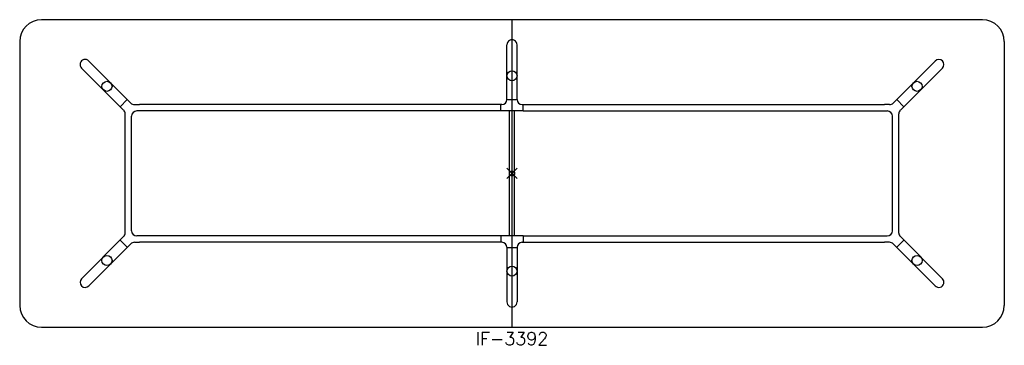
# Model space of a CAD drawing. Header units: inches. Extents: x -96 to 96, y -34 to 30.
import ezdxf
from ezdxf.enums import TextEntityAlignment as Align

# ---------------------------------------------------------------- set-up
doc = ezdxf.new("R2010")
doc.units = ezdxf.units.IN
doc.header["$MEASUREMENT"] = 0
doc.header["$PDMODE"] = 35
doc.layers.add('AFUTL-P', color=2, linetype='Continuous')
doc.layers.add('AFUTL-P-TN', color=2, linetype='Continuous')
doc.styles.get("Standard").update_dxf_attribs({"font": 'txt.shx'})

msp = doc.modelspace()

# ---------------------------------------------------------------- linework, layer by layer
at = {"layer": 'AFUTL-P'}
for p, q in [((91.75, 30), (-91.75, 30)), ((0, -30), (0, 30)), ((-96, 25.75), (-96, -25.75)), ((-0.98, 14.42), (-0.98, 25.07)), ((0.98, 14.42), (0.98, 25.07)), ((96, 25.75), (96, -25.75)), ((-82.54, 21.93), (-74.33, 13.73)), ((82.54, 21.93), (74.33, 13.73)), ((-75.73, 12.34), (-83.93, 20.54)), ((75.73, 12.34), (83.93, 20.54)), ((-76.41, 13.02), (-75.02, 14.41)), ((-0.98, 14.44), (0.98, 14.44)), ((76.41, 13.02), (75.02, 14.41)), ((-75.43, -11.63), (-75.43, 11.63)), ((-73.63, 13.44), (-72.63, 13.44)), ((-2.17, 12.19), (-73.18, 12.19)), ((-1.97, 13.44), (-72.63, 13.44)), ((-2.17, 12.19), (-2.17, 13.44)), ((2.17, 12.19), (-2.17, 12.19)), ((-0.5, -12.19), (-0.5, 12.19)), ((0.5, -12.19), (0.5, 12.19)), ((1.97, 13.44), (72.63, 13.44)), ((2.17, 12.19), (2.17, 13.44)), ((2.17, 12.19), (73.18, 12.19)), ((73.63, 13.44), (72.63, 13.44)), ((75.43, -11.63), (75.43, 11.63)), ((-74.18, -11.19), (-74.18, 11.19)), ((74.18, -11.19), (74.18, 11.19)), ((-75.73, -12.34), (-83.93, -20.54)), ((-76.41, -13.02), (-75.02, -14.41)), ((-73.63, -13.44), (-72.63, -13.44)), ((-2.17, -12.19), (-73.18, -12.19)), ((-1.97, -13.44), (-72.63, -13.44)), ((-2.17, -12.19), (-2.17, -13.44)), ((2.17, -12.19), (-2.17, -12.19)), ((1.97, -13.44), (72.63, -13.44)), ((2.17, -12.19), (2.17, -13.44)), ((2.17, -12.19), (73.18, -12.19)), ((73.63, -13.44), (72.63, -13.44)), ((76.41, -13.02), (75.02, -14.41)), ((75.73, -12.34), (83.93, -20.54)), ((-82.54, -21.93), (-74.33, -13.73)), ((-0.98, -14.42), (-0.98, -25.07)), ((-0.98, -14.44), (0.98, -14.44)), ((0.98, -14.42), (0.98, -25.07)), ((82.54, -21.93), (74.33, -13.73)), ((-91.75, -30), (91.75, -30))]:
    msp.add_line(p, q, dxfattribs=at)
for centre in [(0, 19.06), (-78.98, 16.99), (78.98, 16.99), (-78.98, -16.99), (78.98, -16.99), (0, -19.06)]:
    msp.add_circle(centre, 0.984, dxfattribs=at)
for centre, radius, start, end in [((-91.75, 25.75), 4.25, 90, 180), ((91.75, 25.75), 4.25, 360, 90), ((-73.63, 14.44), 1, 225, 270), ((-1.97, 14.42), 0.984, 270, 0), ((1.97, 14.42), 0.984, 180, 270), ((73.63, 14.44), 1, 270, 315), ((-76.43, 11.63), 1, 0, 45), ((-73.18, 11.19), 1, 90, 180), ((73.18, 11.19), 1, 0, 90), ((76.43, 11.63), 1, 135, 180), ((-73.18, -11.19), 1, 180, 270), ((73.18, -11.19), 1, 270, 360), ((-76.43, -11.63), 1, 315, 0), ((-73.63, -14.44), 1, 90, 135), ((-1.97, -14.42), 0.984, 0, 90), ((1.97, -14.42), 0.984, 90, 180), ((73.63, -14.44), 1, 45, 90), ((76.43, -11.63), 1, 180, 225), ((-91.75, -25.75), 4.25, 180, 270), ((91.75, -25.75), 4.25, 270, 0)]:
    msp.add_arc(centre, radius, start, end, dxfattribs=at)
for centre, major_axis, start_param, end_param in [((0, 25.07), (0, -1.01), 1.570796, 4.712389), ((-83.23, 21.24), (0.712, -0.712), 1.570796, 4.712389), ((83.23, 21.24), (0.712, 0.712), -1.570796, 1.570796), ((-83.23, -21.24), (-0.712, -0.712), -1.570796, 1.570796), ((83.23, -21.24), (-0.712, 0.712), 1.570796, 4.712389), ((0, -25.07), (0, -1.01), 4.712389, 7.853982)]:
    msp.add_ellipse(centre, major_axis=major_axis, ratio=0.978148, start_param=start_param, end_param=end_param, dxfattribs=at)
msp.add_point((0, 0), dxfattribs=at)

# ---------------------------------------------------------------- texts
at = {"layer": 'AFUTL-P-TN'}
msp.add_text('IF-3392', height=2.5, dxfattribs=at).set_placement((0, -33.5), align=Align.CENTER)

doc.saveas('drawing.dxf')
